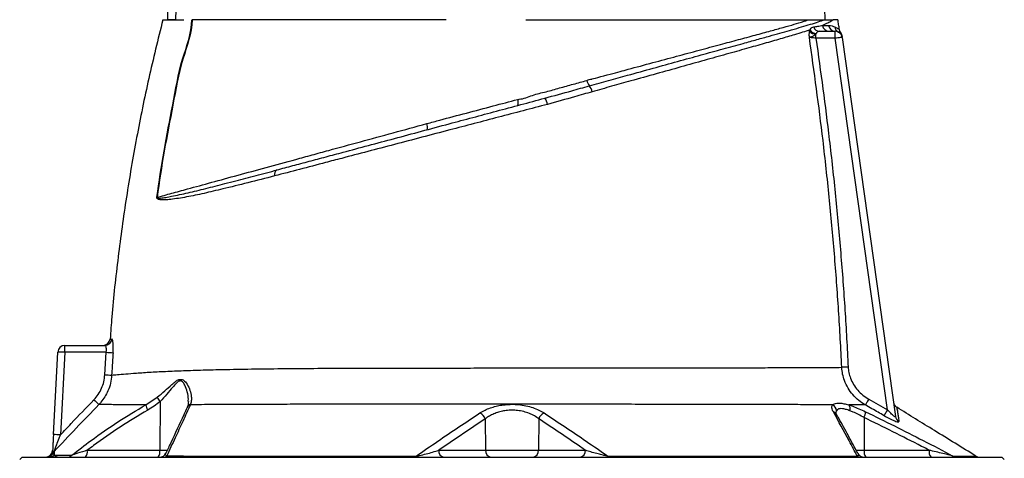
# Model space of a CAD drawing. Extents: x 215 to 1679, y 19 to 2093.
# Tile 12 of 13: x 351 to 774, y 1607 to 1795. Entities that reach past the tile are written whole.
import ezdxf

# ---------------------------------------------------------------- set-up
doc = ezdxf.new("R2010")
doc.units = 0
doc.layers.get('0').update_dxf_attribs({"linetype": 'CONTINUOUS'})

msp = doc.modelspace()

# ---------------------------------------------------------------- linework, layer by layer
at = {"color": 7, "linetype": 'CONTINUOUS'}
for p, q in [((690.66, 1790.17), (690.77, 1790.71)), ((694.95, 1790.12), (701.69, 1790.12)), ((701.69, 1787.12), (701.69, 1790.12)), ((693.47, 1789.12), (693.36, 1788.85)), ((693.36, 1787.12), (693.36, 1788.85)), ((701.69, 1787.12), (693.36, 1787.12)), ((724.12, 1627.5), (701.69, 1787.12)), ((704.66, 1787.54), (727.55, 1624.63)), ((577.28, 1761.49), (577.63, 1761.59)), ((370.64, 1655.12), (387.96, 1655.12)), ((370.64, 1652.18), (370.64, 1655.12)), ((365.78, 1616.8), (367.64, 1652.28)), ((370.64, 1652.18), (368.78, 1616.69)), ((388.46, 1652.18), (370.64, 1652.18)), ((387.86, 1642.52), (388.46, 1652.18)), ((405.46, 1629.6), (410.42, 1632.86)), ((411.59, 1631.04), (411.5, 1610.07)), ((424.71, 1629.85), (424.64, 1629.66)), ((716.04, 1632.1), (724.12, 1627.5)), ((551.28, 1623.57), (531.29, 1610.07)), ((551.28, 1623.57), (551.44, 1610.07)), ((574.31, 1623.58), (574.14, 1610.07)), ((714.03, 1624.16), (714.09, 1610.07)), ((380.33, 1610.07), (411.5, 1610.07)), ((411.5, 1610.07), (414.74, 1610.07)), ((531.29, 1610.07), (551.44, 1610.07)), ((551.44, 1610.07), (574.14, 1610.07)), ((574.14, 1610.07), (594.32, 1610.07)), ((710.56, 1610.07), (714.09, 1610.07)), ((714.09, 1610.07), (742.02, 1610.07)), ((352.29, 1607.12), (351.29, 1606.12)), ((352.29, 1607.12), (562.79, 1607.12)), ((562.79, 1607.12), (773.29, 1607.12)), ((774.29, 1606.12), (773.29, 1607.12))]:
    msp.add_line(p, q, dxfattribs=at)
at = {"color": 7, "linetype": 'CONTINUOUS', "flags": 128}
for points in [[(704.66, 1787.54), (704.6, 1787.53), (704.43, 1787.51), (704.16, 1787.47), (703.79, 1787.42), (703.34, 1787.36), (702.82, 1787.28), (702.26, 1787.21), (701.69, 1787.12)], [(707.22, 1645.86), (706.79, 1645.84), (706.37, 1645.82), (705.97, 1645.8), (705.59, 1645.78), (705.24, 1645.77), (704.94, 1645.75), (704.68, 1645.74), (704.48, 1645.73)], [(716.04, 1632.1), (715.79, 1631.65), (715.54, 1631.22), (715.31, 1630.82), (715.1, 1630.45), (714.92, 1630.13), (714.77, 1629.86), (714.66, 1629.67), (714.59, 1629.54)], [(724.12, 1627.5), (723.86, 1627.05), (723.61, 1626.62), (723.38, 1626.21), (723.17, 1625.84), (722.99, 1625.52), (722.84, 1625.26), (722.73, 1625.07), (722.66, 1624.94)], [(521.65, 1607.54), (521.61, 1607.44), (521.58, 1607.36), (521.54, 1607.29), (521.5, 1607.23), (521.46, 1607.18), (521.42, 1607.15), (521.38, 1607.13), (521.33, 1607.12)], [(603.93, 1607.54), (603.97, 1607.45), (604.01, 1607.36), (604.04, 1607.29), (604.08, 1607.23), (604.12, 1607.18), (604.16, 1607.15), (604.21, 1607.13), (604.25, 1607.12)]]:
    msp.add_lwpolyline(points, dxfattribs=at)
at = {"color": 7, "linetype": 'CONTINUOUS'}
for centre, radius, start, end in [((693.62, 1792.81), 3.97, 221.6117, 266.1281), ((693.87, 1792.88), 3.78, 214.9432, 264.0319), ((695.02, 1792.87), 2.75, 197.9039, 268.4226), ((699.07, 1793.03), 2.9, 186.6029, 268.7733), ((701.72, 1793.06), 2.94, 187.4669, 269.2557), ((704.37, 1792.41), 2.93, 187.5876, 242.9729), ((701.69, 1787.12), 3, 8, 90), ((701.69, 1787.13), 3, 7.7262, 62.7348), ((701.58, 1787.89), 3, 7.9964, 36.5529), ((601.42, 1770.51), 6.61, 192.9533, 215.1728), ((591.42, 1762.87), 5.98, 12.4738, 39.8162), ((561.67, 1759.34), 3.84, 344.2302, 22.8238), ((572.08, 1757.85), 6.02, 8.5414, 36.1735), ((522.57, 1748.93), 3.89, 343.7038, 23.1669), ((462.96, 1728.6), 2.26, 119.6233, 196.3103), ((407.06, 1679.26), 39.66, 85.3028, 85.4416), ((370.64, 1652.12), 3, 90, 177), ((387.1, 1658.12), 3, 270.4405, 355.6195), ((387.95, 1658.11), 2.99, 270.2079, 355.8403), ((367.64, 1609.18), 43.1, 86.0062, 89.992), ((393.26, 1714.26), 62.27, 265.5787, 268.2904), ((391.92, 1704.67), 62.28, 266.2589, 268.9709), ((417.43, 1636.09), 7.72, 204.7224, 220.8134), ((435.72, 1685.69), 75.27, 225.7245, 227.965), ((411.39, 1630.43), 5.99, 187.9688, 211.3574), ((425.26, 1627.47), 2.27, 105.7272, 154.6154), ((425.33, 1627.69), 2.25, 105.9634, 154.9529), ((699.11, 1626.9), 3.07, 3.9046, 62.4415), ((705.14, 1627.81), 2.92, 345.4519, 37.5164), ((729.67, 1631.1), 3, 188.0002, 238.3301), ((547.31, 1622.31), 4.16, 17.66, 65.6509), ((578.27, 1622.32), 4.16, 114.3916, 162.3681), ((700.13, 1624.24), 2.41, 30.3968, 71.8931), ((709.66, 1626.6), 4.99, 330.8599, 0.8716), ((730.43, 1625.05), 2.91, 188.1766, 241.261), ((365.79, 1573.86), 42.94, 86.0009, 90.0019), ((362.43, 1610.12), 3, 270, 357), ((362.9, 1610.12), 3, 270.0191, 334.4811), ((363.95, 1610.07), 2.95, 270.071, 316.5034), ((368.28, 1607.53), 2.98, 136.1689, 154.1027), ((371.69, 1609.89), 2.77, 270.2504, 314.3601), ((376.91, 1609.4), 3.48, 319.2983, 11.1912), ((408.08, 1609.4), 3.48, 319.2983, 11.1912), ((411.4, 1610.13), 3, 270.0051, 335.3588), ((413.16, 1608.98), 1.86, 271.097, 313.7421), ((533.93, 1609.73), 2.66, 172.7012, 258.7732), ((554.08, 1609.73), 2.66, 172.6993, 258.7736), ((571.5, 1609.73), 2.66, 281.2264, 7.3007), ((591.68, 1609.73), 2.66, 281.228, 7.2992), ((712.28, 1608.95), 1.83, 229.8986, 269.1468), ((714.02, 1610.13), 3, 207.1201, 269.9932), ((717.51, 1609.4), 3.48, 168.8064, 220.7041), ((745.44, 1609.4), 3.48, 168.8064, 220.7041), ((753.71, 1609.87), 2.75, 237.0193, 269.8956), ((763.64, 1610.12), 3, 238.3026, 269.9996)]:
    msp.add_arc(centre, radius, start, end, dxfattribs=at)
msp.add_ellipse((512.79, 2204.95), major_axis=(0, 2056.47), ratio=0.048627, start_param=1.712315, end_param=1.771423, dxfattribs=at)
for points, knots in [([(422.38, 1825.12), (422.33, 1825.12), (422.23, 1825.11), (422.05, 1824.99), (421.65, 1824.5), (421.15, 1823.07), (420.62, 1820.86), (419.78, 1815.24), (418.87, 1806.67), (418.43, 1798.97), (418.21, 1795.12)], [0, 0, 0, 0, 0.0044299, 0.0101389, 0.020698, 0.0659529, 0.1552602, 0.2447693, 0.6222641, 1, 1, 1, 1]), ([(697.38, 1795.12), (697.23, 1797.67), (697.07, 1800.22), (696.7, 1805.31), (696.5, 1807.85), (696.14, 1811.66), (696.01, 1812.93), (695.72, 1815.46), (695.57, 1816.73), (695.29, 1818.62), (695.19, 1819.25), (694.98, 1820.51), (694.86, 1821.14), (694.65, 1822.07), (694.58, 1822.38), (694.42, 1823), (694.33, 1823.31), (694.13, 1823.91), (694.02, 1824.21), (693.8, 1824.64), (693.72, 1824.77), (693.56, 1824.95), (693.5, 1825.01), (693.37, 1825.1), (693.29, 1825.12), (693.21, 1825.12)], [0, 0, 0, 0, 0.25, 0.25, 0.5, 0.5, 0.625, 0.625, 0.75, 0.75, 0.8125, 0.8125, 0.875, 0.875, 0.90625, 0.90625, 0.9375, 0.9375, 0.96875, 0.96875, 0.984375, 0.984375, 0.992188, 0.992188, 1, 1, 1, 1]), ([(412.79, 1795.12), (410.72, 1786.72), (406.58, 1769.91), (401.41, 1744.46), (397, 1718.89), (393.49, 1693.18), (391.21, 1672.84), (390.4, 1661.05), (390.18, 1657.89)], [0, 0, 0, 0, 0.186516, 0.372902, 0.559207, 0.74548, 0.93177, 1, 1, 1, 1]), ([(410.21, 1718.79), (411.18, 1725.43), (413.11, 1738.71), (417.16, 1758.46), (420.29, 1777.37), (425.27, 1789.31), (425.27, 1795.12), (425.27, 1795.12)], [0, 0, 0, 0, 0.258701, 0.517358, 0.775962, 0.999998, 1, 1, 1, 1]), ([(425.38, 1795.12), (425.38, 1795.12), (425.38, 1789.3), (420.39, 1777.36), (417.25, 1758.44), (413.2, 1738.7), (411.27, 1725.42), (410.3, 1718.78)], [0, 0, 0, 0, 0.0000015, 0.2243678, 0.4828871, 0.7414317, 1, 1, 1, 1]), ([(412.79, 1795.12), (412.9, 1795.12), (413.12, 1795.12), (414.9, 1795.12), (417.64, 1795.12), (420.39, 1795.12), (421.77, 1795.12)], [0, 0, 0, 0, 0.25, 0.5, 0.75, 1, 1, 1, 1]), ([(418.21, 1795.12), (417.51, 1795.12), (416.11, 1795.12), (415.14, 1795.12), (414.87, 1795.12), (414.8, 1795.12)], [0, 0, 0, 0, 0.430787, 0.861562, 1, 1, 1, 1]), ([(534.58, 1795.12), (523.48, 1795.12), (501.61, 1795.12), (471.38, 1795.12), (445.2, 1795.12), (431.28, 1795.12), (425.38, 1795.12)], [0.5613215, 0.5613215, 0.5613215, 0.5613215, 0.6404767, 0.7196318, 0.798787, 0.8776759, 0.8776759, 0.8776759, 0.8776759]), ([(568.73, 1795.12), (571.12, 1795.12), (576.12, 1795.12), (583.89, 1795.12), (591.3, 1795.12), (597.97, 1795.12), (603.66, 1795.12), (607.24, 1795.12), (608.96, 1795.12)], [0, 0, 0, 0, 0.178043, 0.371274, 0.570501, 0.723218, 0.867121, 1, 1, 1, 1]), ([(596.01, 1766.7), (598.79, 1767.47), (604.35, 1769), (613.52, 1771.53), (623.49, 1774.29), (634.04, 1777.2), (644.09, 1779.98), (653.52, 1782.58), (661.45, 1784.77), (668.04, 1786.6), (673.28, 1788.05), (677.93, 1789.35), (680.98, 1790.22), (684.12, 1791.11), (687.28, 1792.01), (691.09, 1793.15), (694.44, 1794.2), (696.21, 1794.82), (697.09, 1795.12)], [0, 0, 0, 0, 0.059026, 0.11806, 0.199535, 0.281304, 0.363066, 0.444531, 0.525065, 0.583463, 0.641861, 0.693043, 0.744225, 0.756215, 0.816826, 0.87744, 0.93872, 1, 1, 1, 1]), ([(597.02, 1769.6), (597.02, 1769.6), (597.02, 1769.6), (606.21, 1772.06), (613.34, 1773.98), (623.54, 1776.72), (633.53, 1779.4), (643.29, 1782.02), (652.14, 1784.41), (660.15, 1786.57), (667.35, 1788.52), (673.75, 1790.27), (679.26, 1791.78), (684.36, 1793.24), (687.14, 1794.05), (690.28, 1795.12), (690.28, 1795.12), (690.28, 1795.12)], [0, 0, 0, 0, 0, 0.065342, 0.130684, 0.221515, 0.312672, 0.403827, 0.494659, 0.577078, 0.659618, 0.742037, 0.815846, 0.889742, 0.96356, 1, 1, 1, 1, 1]), ([(608.96, 1795.12), (613.01, 1795.12), (621.07, 1795.12), (632.52, 1795.12), (643.31, 1795.12), (653.36, 1795.12), (662.57, 1795.12), (670.91, 1795.12), (678.32, 1795.12), (684.9, 1795.12), (688.49, 1795.12), (690.28, 1795.12)], [0, 0, 0, 0, 0.114839, 0.22856, 0.34136, 0.453398, 0.564844, 0.67389, 0.782672, 0.891327, 1, 1, 1, 1]), ([(690.28, 1795.12), (690.53, 1795.12), (691.02, 1795.12), (691.74, 1795.12), (692.44, 1795.12), (693.13, 1795.12), (693.95, 1795.12), (694.91, 1795.12), (696.01, 1795.12), (696.73, 1795.12), (697.09, 1795.12)], [0, 0, 0, 0, 0.101917, 0.202879, 0.302889, 0.401951, 0.500069, 0.66183, 0.828469, 1, 1, 1, 1]), ([(700.81, 1795.12), (700.81, 1795.12), (700.81, 1795.12), (699.74, 1794.3), (698.59, 1793.73), (696.99, 1793.04), (696.19, 1792.69)], [0, 0, 0, 0, 0.000003, 0.193053, 0.595795, 1, 1, 1, 1]), ([(697.09, 1795.12), (697.17, 1795.12), (697.34, 1795.12), (697.58, 1795.12), (697.82, 1795.12), (698.06, 1795.12), (698.39, 1795.12), (698.82, 1795.12), (699.3, 1795.12), (699.74, 1795.12), (700.14, 1795.12), (700.5, 1795.12), (700.71, 1795.12), (700.81, 1795.12)], [0, 0, 0, 0, 0.0482018, 0.0973217, 0.1473675, 0.1983469, 0.2502669, 0.3737746, 0.500284, 0.6244479, 0.7490801, 0.8742434, 1, 1, 1, 1]), ([(703.45, 1790.94), (703.34, 1791.64), (703.13, 1793.03), (702.9, 1794.43), (702.79, 1795.12)], [0, 0, 0, 0, 0.499975, 1, 1, 1, 1]), ([(690.77, 1790.71), (689.76, 1790.38), (687.72, 1789.73), (683.57, 1788.46), (678.18, 1786.87), (671.27, 1784.89), (663.52, 1782.7), (654.92, 1780.28), (645.49, 1777.64), (635.41, 1774.82), (624.84, 1771.87), (614.85, 1769.07), (605.63, 1766.5), (600.05, 1764.94), (597.26, 1764.16)], [0, 0, 0, 0, 0.057053, 0.114105, 0.204157, 0.294366, 0.384423, 0.478681, 0.574164, 0.669981, 0.765816, 0.861322, 0.93066, 1, 1, 1, 1]), ([(690.55, 1787.52), (690.55, 1787.53), (690.55, 1787.55), (690.54, 1787.65), (690.52, 1788.07), (690.51, 1788.98), (690.6, 1789.71), (690.66, 1790.17)], [0, 0, 0, 0, 0.005343, 0.026154, 0.109297, 0.443236, 1, 1, 1, 1]), ([(690.77, 1790.71), (690.86, 1790.85), (691.14, 1791.31), (691.64, 1791.81), (692.14, 1791.95), (692.41, 1792.03)], [0, 0, 0, 0, 0.180283, 0.580111, 1, 1, 1, 1]), ([(692.41, 1792.03), (692.99, 1792.12), (694.38, 1792.35), (695.52, 1792.57), (696.19, 1792.69)], [0, 0, 0, 0, 0.4200271, 1, 1, 1, 1]), ([(694.95, 1790.12), (694.67, 1790.1), (694.15, 1790.05), (693.74, 1789.62), (693.54, 1789.24), (693.47, 1789.12)], [0, 0, 0, 0, 0.4232725, 0.8126929, 1, 1, 1, 1]), ([(696.19, 1792.69), (696.79, 1792.69), (697.74, 1792.69), (698.53, 1792.68), (698.81, 1792.68)], [0, 0, 0, 0, 0.6416263, 1, 1, 1, 1]), ([(698.81, 1792.68), (698.87, 1792.68), (699.42, 1792.67), (700.38, 1792.51), (701.11, 1792.19), (701.47, 1792.02)], [0, 0, 0, 0, 0.061509, 0.530023, 1, 1, 1, 1]), ([(701.47, 1792.02), (701.61, 1791.95), (702.12, 1791.69), (702.81, 1791.34), (703.26, 1791.1), (703.51, 1790.95), (703.41, 1791), (703.39, 1791.01)], [0, 0, 0, 0, 0.1077372, 0.4066617, 0.7065612, 0.9451789, 1, 1, 1, 1]), ([(703.96, 1789.66), (703.96, 1789.66), (703.97, 1789.66), (703.69, 1789.57), (703.26, 1789.72), (703.04, 1789.8)], [0, 0, 0, 0, 0.244172, 0.62182, 1, 1, 1, 1]), ([(704, 1789.68), (703.94, 1789.77), (703.72, 1790.06), (703.51, 1790.52), (703.48, 1790.9), (703.47, 1791.02)], [0, 0, 0, 0, 0.213685, 0.747889, 1, 1, 1, 1]), ([(693.36, 1788.85), (693.07, 1788.61), (692.6, 1788.23), (691.79, 1787.86), (691.28, 1787.69), (690.95, 1787.6), (690.81, 1787.57), (690.71, 1787.55), (690.65, 1787.54), (690.6, 1787.53), (690.57, 1787.52), (690.55, 1787.52), (690.55, 1787.52)], [0, 0, 0, 0, 0.303378, 0.487894, 0.736254, 0.812876, 0.87358, 0.919114, 0.951169, 0.971957, 0.99632, 1, 1, 1, 1]), ([(704.48, 1645.73), (704.05, 1653.87), (703.19, 1670.16), (701.36, 1694.56), (699.12, 1718.93), (695.78, 1749.95), (692.61, 1772.77), (690.55, 1787.52)], [0, 0, 0, 0, 0.171631, 0.343314, 0.514957, 0.686651, 1, 1, 1, 1]), ([(693.36, 1787.12), (693.01, 1787.17), (692.31, 1787.27), (691.38, 1787.4), (690.82, 1787.48), (690.6, 1787.51), (690.55, 1787.52)], [0, 0, 0, 0, 0.303733, 0.605661, 0.903123, 1, 1, 1, 1]), ([(693.36, 1787.12), (695.37, 1772.62), (698.51, 1750.01), (701.83, 1719.2), (704.07, 1694.79), (705.92, 1670.34), (706.79, 1654.02), (707.22, 1645.86)], [0, 0, 0, 0, 0.309453, 0.482064, 0.654725, 0.827337, 1, 1, 1, 1]), ([(704.55, 1788.27), (704.55, 1788.28), (704.55, 1788.3), (704.58, 1788.08), (704.6, 1787.94), (704.61, 1787.9)], [0, 0, 0, 0, 0.256721, 0.781977, 1, 1, 1, 1]), ([(565.89, 1761.02), (565.89, 1761.02), (567.83, 1761.02), (571.61, 1762.84), (577.42, 1764.12), (583.26, 1765.81), (589.14, 1767.4), (593.03, 1768.48), (594.97, 1769.02)], [0, 0, 0, 0, 0.000002, 0.197864, 0.396072, 0.594282, 0.797135, 1, 1, 1, 1]), ([(594.97, 1769.02), (595.65, 1769.31), (596.32, 1769.6), (597.02, 1769.6), (597.02, 1769.6)], [0, 0, 0, 0, 0.999972, 1, 1, 1, 1]), ([(576.94, 1761.4), (580.79, 1762.46), (587.21, 1764.23), (593.5, 1765.99), (596.01, 1766.7)], [0, 0, 0, 0, 0.599443, 1, 1, 1, 1]), ([(597.26, 1764.16), (594.74, 1763.43), (588.4, 1761.62), (581.93, 1759.82), (578.03, 1758.74)], [0, 0, 0, 0, 0.398249, 1, 1, 1, 1]), ([(461.84, 1730.56), (464.1, 1731.17), (468.62, 1732.38), (475.65, 1734.26), (482.86, 1736.19), (491.32, 1738.46), (501.08, 1741.08), (512.29, 1744.08), (523.88, 1747.18), (535.16, 1750.21), (545.94, 1753.1), (556.21, 1755.85), (566.57, 1758.62), (573.48, 1760.48), (576.94, 1761.4)], [0, 0, 0, 0, 0.067317, 0.134635, 0.202407, 0.27018, 0.367566, 0.464934, 0.564271, 0.663591, 0.746802, 0.830016, 0.915007, 1, 1, 1, 1]), ([(526.15, 1750.46), (528.05, 1750.96), (537.57, 1753.51), (550.59, 1756.96), (561.71, 1759.91), (565.21, 1760.83)], [0, 0, 0, 0, 0.146242, 0.731195, 1, 1, 1, 1]), ([(565.21, 1760.83), (565.5, 1760.82), (565.79, 1760.8), (565.89, 1761.02), (565.89, 1761.02)], [0, 0, 0, 0, 0.999813, 1, 1, 1, 1]), ([(578.03, 1758.74), (574.54, 1757.83), (567.55, 1755.99), (557, 1753.23), (546.47, 1750.46), (535.44, 1747.57), (524, 1744.56), (512.24, 1741.47), (500.76, 1738.46), (490.95, 1735.88), (481.18, 1733.32), (471.46, 1730.76), (464.35, 1728.9), (460.79, 1727.97)], [0, 0, 0, 0, 0.084242, 0.168703, 0.253149, 0.337371, 0.435494, 0.533908, 0.632445, 0.730738, 0.792862, 0.896433, 1, 1, 1, 1]), ([(410.3, 1718.78), (412.37, 1719.35), (416.51, 1720.49), (424.27, 1722.62), (433.67, 1725.2), (444.96, 1728.29), (457.03, 1731.59), (467.8, 1734.53), (476.88, 1737.01), (486.06, 1739.52), (497.64, 1742.68), (511.71, 1746.52), (521.34, 1749.14), (526.15, 1750.46)], [0, 0, 0, 0, 0.075806, 0.151611, 0.257625, 0.364019, 0.470413, 0.576427, 0.632328, 0.688228, 0.792092, 0.896135, 1, 1, 1, 1]), ([(410.3, 1718.78), (410.3, 1718.77), (410.3, 1718.75), (410.3, 1718.71), (410.31, 1718.69), (410.33, 1718.64), (410.44, 1718.55), (410.9, 1718.43), (412.12, 1718.49), (414.08, 1718.74), (417.94, 1719.49), (423.52, 1720.69), (431.18, 1722.57), (438.15, 1724.35), (445.36, 1726.2), (452.75, 1728.14), (458.81, 1729.75), (461.84, 1730.56)], [0, 0, 0, 0, 0.000473, 0.000901, 0.001364, 0.001925, 0.003992, 0.010519, 0.038611, 0.096046, 0.153509, 0.307685, 0.462082, 0.616318, 0.70203, 0.851013, 1, 1, 1, 1]), ([(460.79, 1727.97), (456.93, 1726.96), (449.19, 1724.95), (439.15, 1722.51), (430.41, 1720.45), (422.91, 1718.84), (417.47, 1718.01), (413.76, 1717.61), (411.88, 1717.68), (410.72, 1717.92), (410.31, 1718.3), (410.22, 1718.51), (410.2, 1718.65), (410.21, 1718.75), (410.21, 1718.79)], [0, 0, 0, 0, 0.191274, 0.38253, 0.535905, 0.68944, 0.842666, 0.900074, 0.957389, 0.986281, 0.993683, 0.996503, 0.998252, 1, 1, 1, 1]), ([(388.46, 1652.18), (388.48, 1652.38), (388.54, 1652.91), (388.54, 1653.74), (388.42, 1654.51), (388.22, 1655.03), (388.05, 1655.09), (387.96, 1655.12)], [0, 0, 0, 0, 0.128981, 0.341808, 0.558316, 0.778351, 1, 1, 1, 1]), ([(390.09, 1657.89), (390.09, 1657.89), (390, 1657.89), (390.24, 1657.89), (390.7, 1657.89), (390.93, 1657.89)], [0, 0, 0, 0, 0.000236, 0.499104, 1, 1, 1, 1]), ([(391.4, 1652.02), (391.42, 1652.42), (391.49, 1653.48), (391.48, 1655.12), (391.37, 1656.65), (391.18, 1657.69), (391.01, 1657.83), (390.93, 1657.89)], [0, 0, 0, 0, 0.131287, 0.348066, 0.565982, 0.783593, 1, 1, 1, 1]), ([(391.4, 1652.02), (391.27, 1650.02), (391.06, 1646.82), (390.87, 1643.61), (390.8, 1642.4)], [0, 0, 0, 0, 0.62258, 1, 1, 1, 1]), ([(390.8, 1642.4), (391.57, 1642.47), (393.09, 1642.6), (396.7, 1642.89), (401.57, 1643.28), (407.67, 1643.69), (414.77, 1644.05), (422.58, 1644.36), (431.03, 1644.62), (440.87, 1644.85), (452.3, 1645.04), (465.43, 1645.2), (479.27, 1645.31), (492.27, 1645.37), (504.15, 1645.4), (514.78, 1645.42), (525.62, 1645.43), (536.65, 1645.43), (548.71, 1645.44), (561.81, 1645.44), (575.85, 1645.44), (589.78, 1645.45), (603.1, 1645.45), (615.73, 1645.46), (627.64, 1645.47), (639.12, 1645.49), (650.15, 1645.52), (660.65, 1645.54), (670.53, 1645.57), (679.66, 1645.61), (687.51, 1645.64), (694.14, 1645.67), (699.77, 1645.7), (702.91, 1645.72), (704.48, 1645.73)], [0, 0, 0, 0, 0.026178, 0.052425, 0.078605, 0.109547, 0.140591, 0.171677, 0.202735, 0.23369, 0.273054, 0.312546, 0.352044, 0.391416, 0.41885, 0.446379, 0.473909, 0.501377, 0.528758, 0.562803, 0.596995, 0.631195, 0.665251, 0.69651, 0.727875, 0.75924, 0.7905, 0.8225, 0.854616, 0.88673, 0.918728, 0.945807, 0.972922, 1, 1, 1, 1]), ([(714.59, 1629.54), (713.62, 1630.17), (711.65, 1631.43), (709.15, 1633.92), (707.06, 1636.8), (705.63, 1639.82), (704.75, 1642.83), (704.57, 1644.76), (704.48, 1645.73)], [0, 0, 0, 0, 0.173964, 0.352838, 0.528229, 0.709336, 0.852974, 1, 1, 1, 1]), ([(707.22, 1645.86), (707.3, 1645.05), (707.45, 1643.42), (708.21, 1640.88), (709.46, 1638.3), (711.27, 1635.86), (713.46, 1633.72), (715.17, 1632.65), (716.04, 1632.1)], [0, 0, 0, 0, 0.142629, 0.288816, 0.463913, 0.644978, 0.82, 1, 1, 1, 1]), ([(383.17, 1631.8), (383.82, 1632.54), (385.13, 1634.05), (386.54, 1636.69), (387.53, 1639.54), (387.75, 1641.52), (387.86, 1642.52)], [0, 0, 0, 0, 0.246305, 0.500383, 0.746213, 1, 1, 1, 1]), ([(390.8, 1642.4), (390.68, 1641.26), (390.43, 1638.92), (389.35, 1635.78), (387.91, 1633.01), (386.53, 1631.11), (385.6, 1630.09), (385.32, 1629.79)], [0, 0, 0, 0, 0.245944, 0.499781, 0.704051, 0.912708, 1, 1, 1, 1]), ([(410.42, 1632.86), (411.51, 1633.78), (413.68, 1635.61), (416.24, 1638), (418.2, 1639.68), (419.56, 1640.48), (420.63, 1640.64), (421.75, 1640.24), (423.06, 1638.83), (424.29, 1636.53), (424.98, 1633.96), (425.17, 1631.71), (424.87, 1630.47), (424.71, 1629.85)], [0, 0, 0, 0, 0.124913, 0.249791, 0.327013, 0.382805, 0.42527, 0.467348, 0.546119, 0.673686, 0.801443, 0.900791, 1, 1, 1, 1]), ([(423.71, 1630.99), (423.73, 1631.32), (423.8, 1632.65), (423.39, 1635.15), (422.52, 1637.77), (421.47, 1639.44), (420.53, 1639.95), (419.6, 1639.76), (418.43, 1638.81), (416.73, 1636.88), (414.49, 1634.16), (412.56, 1632.08), (411.59, 1631.04)], [0, 0, 0, 0, 0.053634, 0.20903, 0.364132, 0.453675, 0.498458, 0.542942, 0.604335, 0.694559, 0.847247, 1, 1, 1, 1]), ([(385.32, 1629.79), (382.05, 1626.37), (375.64, 1619.65), (369.26, 1612.9), (366.13, 1609.59)], [0, 0, 0, 0, 0.50918, 1, 1, 1, 1]), ([(368.78, 1616.69), (370.31, 1618.31), (375.09, 1623.35), (379.9, 1628.38), (383.17, 1631.8)], [0, 0, 0, 0, 0.319498, 1, 1, 1, 1]), ([(373.63, 1607.91), (376.39, 1610.06), (382.86, 1615.08), (393.41, 1622.44), (401.44, 1627.21), (405.46, 1629.6)], [0, 0, 0, 0, 0.272028, 0.635843, 1, 1, 1, 1]), ([(405.46, 1629.6), (403.74, 1629.6), (400.29, 1629.6), (395.88, 1629.62), (392.2, 1629.67), (389.29, 1629.71), (386.91, 1629.75), (385.85, 1629.77), (385.32, 1629.79)], [0, 0, 0, 0, 0.181291, 0.363118, 0.520686, 0.678254, 0.839126, 1, 1, 1, 1]), ([(411.59, 1631.04), (410.75, 1630.36), (409.07, 1628.98), (407.21, 1627.87), (406.28, 1627.31)], [0, 0, 0, 0, 0.497613, 1, 1, 1, 1]), ([(424.64, 1629.66), (423.55, 1627.27), (421.36, 1622.49), (417.96, 1615.17), (415.65, 1610.23), (414.44, 1607.64)], [0, 0, 0, 0, 0.32217, 0.644478, 1, 1, 1, 1]), ([(423.29, 1628.64), (423.27, 1628.59), (423.24, 1628.53), (423.21, 1628.47), (423.21, 1628.45)], [0, 0, 0, 0, 0.701161, 1, 1, 1, 1]), ([(423.75, 1630.99), (423.73, 1630.6), (423.68, 1629.76), (423.49, 1629), (423.31, 1628.68), (423.29, 1628.65)], [0, 0, 0, 0, 0.439028, 0.940131, 1, 1, 1, 1]), ([(700.53, 1629.62), (698.87, 1629.62), (694.6, 1629.64), (686.86, 1629.68), (677.2, 1629.71), (666.71, 1629.74), (655.57, 1629.77), (643.87, 1629.79), (631.69, 1629.81), (619.04, 1629.82), (606.58, 1629.83), (594.4, 1629.83), (582.6, 1629.84), (570.68, 1629.83), (558.73, 1629.83), (546.83, 1629.83), (535.03, 1629.84), (523.39, 1629.85), (511.93, 1629.86), (500.71, 1629.87), (489.28, 1629.87), (477.69, 1629.85), (466.05, 1629.82), (454.87, 1629.79), (444.25, 1629.75), (434.06, 1629.7), (427.82, 1629.67), (424.64, 1629.66)], [0, 0, 0, 0, 0.0277116, 0.0712934, 0.115034, 0.1587768, 0.2023615, 0.2449258, 0.2876358, 0.3303457, 0.3729098, 0.4100656, 0.4473739, 0.4847282, 0.5220251, 0.5591713, 0.59626, 0.6334685, 0.6707546, 0.7080319, 0.7451782, 0.7872903, 0.8295465, 0.8718455, 0.91409, 0.956192, 1, 1, 1, 1]), ([(549.03, 1626.1), (549.41, 1626.33), (550.41, 1626.95), (552.28, 1627.85), (554.64, 1628.69), (557.17, 1629.32), (559.87, 1629.73), (562.72, 1629.88), (565.76, 1629.74), (568.81, 1629.26), (571.74, 1628.45), (574.37, 1627.4), (575.83, 1626.54), (576.56, 1626.11)], [0, 0, 0, 0, 0.054113, 0.144332, 0.234506, 0.320224, 0.405907, 0.49799, 0.590074, 0.693004, 0.796007, 0.89797, 1, 1, 1, 1]), ([(700.88, 1626.53), (700.74, 1626.8), (700.4, 1627.46), (700.16, 1628.39), (700.22, 1629.14), (700.45, 1629.49), (700.53, 1629.62)], [0, 0, 0, 0, 0.212022, 0.519107, 0.832726, 1, 1, 1, 1]), ([(700.53, 1629.62), (700.75, 1629.78), (701.22, 1630.12), (702.3, 1630.38), (703.68, 1630.39), (705.37, 1630.14), (706.74, 1629.77), (707.45, 1629.58)], [0, 0, 0, 0, 0.192214, 0.388191, 0.582911, 0.78221, 1, 1, 1, 1]), ([(714.59, 1629.54), (713.5, 1629.55), (711.31, 1629.56), (708.74, 1629.57), (707.45, 1629.58)], [0, 0, 0, 0, 0.499327, 1, 1, 1, 1]), ([(707.45, 1629.58), (708.02, 1629.4), (709.41, 1628.95), (711.83, 1627.98), (713.71, 1627.11), (714.66, 1626.67)], [0, 0, 0, 0, 0.255836, 0.622954, 1, 1, 1, 1]), ([(722.66, 1624.94), (720.92, 1625.94), (718.23, 1627.47), (715.54, 1629), (714.59, 1629.54)], [0, 0, 0, 0, 0.646215, 1, 1, 1, 1]), ([(728.1, 1628.54), (728.1, 1628.54), (728.08, 1628.63), (728.13, 1628.33), (728.24, 1627.62), (728.44, 1626.35), (728.7, 1624.68), (728.92, 1623.22), (729.03, 1622.49)], [0, 0, 0, 0, 0.003959, 0.2021451, 0.4003357, 0.6001042, 0.7998814, 1, 1, 1, 1]), ([(406.28, 1627.31), (402.3, 1624.94), (394.36, 1620.2), (385.84, 1614.21), (381.23, 1610.75), (380.33, 1610.07)], [0, 0, 0, 0, 0.445782, 0.891529, 1, 1, 1, 1]), ([(423.21, 1628.44), (422.72, 1627.38), (420.4, 1622.28), (417.37, 1615.77), (414.82, 1610.35), (414.12, 1608.87)], [0, 0, 0, 0, 0.160365, 0.770312, 1, 1, 1, 1]), ([(521.65, 1607.54), (524.72, 1609.7), (533.78, 1616.06), (542.96, 1622.11), (549.03, 1626.1)], [0, 0, 0, 0, 0.339248, 1, 1, 1, 1]), ([(574.31, 1623.58), (573.71, 1624.01), (572.5, 1624.86), (570.3, 1625.92), (567.85, 1626.73), (565.29, 1627.21), (562.74, 1627.35), (560.34, 1627.2), (558.08, 1626.79), (555.96, 1626.16), (553.99, 1625.31), (552.43, 1624.42), (551.59, 1623.81), (551.28, 1623.57)], [0, 0, 0, 0, 0.1034269, 0.2067535, 0.309107, 0.4113459, 0.5019868, 0.5926305, 0.6776384, 0.762702, 0.8536972, 0.9447585, 1, 1, 1, 1]), ([(576.56, 1626.11), (582.62, 1622.12), (591.81, 1616.08), (600.86, 1609.7), (603.93, 1607.54)], [0, 0, 0, 0, 0.660939, 1, 1, 1, 1]), ([(711.11, 1607.55), (709.95, 1609.77), (706.55, 1616.26), (703.13, 1622.45), (700.88, 1626.53)], [0, 0, 0, 0, 0.341528, 1, 1, 1, 1]), ([(702.23, 1625.43), (702.2, 1625.49), (702.04, 1625.74), (701.94, 1625.99), (701.91, 1626.18), (701.91, 1626.13), (701.91, 1626.13)], [0, 0, 0, 0, 0.116478, 0.558013, 0.975076, 1, 1, 1, 1]), ([(702.17, 1627.1), (702.1, 1626.98), (701.94, 1626.69), (701.94, 1626.29), (701.94, 1626.06)], [0, 0, 0, 0, 0.409401, 1, 1, 1, 1]), ([(707.96, 1627.07), (707.33, 1627.29), (706.15, 1627.7), (704.68, 1628), (703.53, 1627.99), (702.65, 1627.68), (702.33, 1627.3), (702.17, 1627.1)], [0, 0, 0, 0, 0.220338, 0.411844, 0.610315, 0.80221, 1, 1, 1, 1]), ([(711.34, 1608.78), (710.01, 1611.28), (707.29, 1616.4), (704.24, 1621.92), (702.53, 1624.92), (702.22, 1625.46)], [0, 0, 0, 0, 0.440346, 0.899132, 1, 1, 1, 1]), ([(714.03, 1624.16), (713.25, 1624.59), (711.69, 1625.46), (709.64, 1626.43), (708.44, 1626.89), (707.96, 1627.07)], [0, 0, 0, 0, 0.3687295, 0.7468816, 1, 1, 1, 1]), ([(714.66, 1626.67), (722.95, 1622.59), (735.55, 1616.4), (747.97, 1609.82), (752.21, 1607.57)], [0, 0, 0, 0, 0.658361, 1, 1, 1, 1]), ([(722.66, 1624.94), (722.96, 1624.77), (724.02, 1624.17), (725.62, 1623.36), (727.21, 1622.68), (728.27, 1622.32), (728.95, 1622.23), (729.01, 1622.41), (729.03, 1622.49)], [0, 0, 0, 0, 0.101043, 0.357626, 0.532013, 0.687798, 0.843901, 1, 1, 1, 1]), ([(727.55, 1624.63), (727.55, 1624.57), (727.55, 1624.47), (727.44, 1624.43), (727.3, 1624.47), (727.01, 1624.63), (726.56, 1624.97), (725.69, 1625.78), (724.85, 1626.67), (724.28, 1627.31), (724.12, 1627.5)], [0, 0, 0, 0, 0.0941424, 0.1321498, 0.237007, 0.2639002, 0.4079752, 0.5881946, 0.8800212, 1, 1, 1, 1]), ([(762.07, 1607.57), (756.13, 1611.24), (744.81, 1618.23), (733.48, 1625.22), (728.1, 1628.54)], [0, 0, 0, 0, 0.524632, 1, 1, 1, 1]), ([(594.32, 1610.07), (593.66, 1610.54), (587.03, 1615.16), (580.33, 1619.59), (574.31, 1623.58)], [0, 0, 0, 0, 0.100223, 1, 1, 1, 1]), ([(742.02, 1610.07), (740.94, 1610.64), (731.67, 1615.47), (722.3, 1620.09), (714.03, 1624.16)], [0, 0, 0, 0, 0.116776, 1, 1, 1, 1]), ([(365.78, 1616.8), (365.75, 1616.21), (365.69, 1614.99), (365.59, 1613.14), (365.5, 1611.4), (365.45, 1610.41), (365.43, 1609.97)], [0, 0, 0, 0, 0.241348, 0.507943, 0.781163, 1, 1, 1, 1]), ([(366.13, 1609.59), (366.15, 1609.65), (366.19, 1609.74), (366.33, 1610.12), (366.65, 1610.97), (367.32, 1612.78), (368.08, 1614.8), (368.61, 1616.24), (368.78, 1616.69)], [0, 0, 0, 0, 0.062871, 0.105692, 0.22899, 0.457725, 0.829416, 1, 1, 1, 1]), ([(365.43, 1609.97), (365.46, 1609.73), (365.51, 1609.26), (365.57, 1608.97), (365.6, 1608.83)], [0, 0, 0, 0, 0.4990427, 1, 1, 1, 1]), ([(365.6, 1608.83), (365.62, 1608.78), (365.71, 1608.56), (365.92, 1608.27), (366.09, 1608.04)], [0, 0, 0, 0, 0.237773, 1, 1, 1, 1]), ([(366.13, 1609.59), (366.12, 1609.35), (366.11, 1608.9), (366.1, 1608.31), (366.09, 1608.04)], [0, 0, 0, 0, 0.546932, 1, 1, 1, 1]), ([(366.09, 1608.04), (366.89, 1608.03), (368.4, 1608), (371.13, 1607.95), (372.99, 1607.92), (373.63, 1607.91)], [0, 0, 0, 0, 0.42754, 0.804707, 1, 1, 1, 1]), ([(366.09, 1608.04), (366.34, 1607.8), (366.88, 1607.29), (367.69, 1607.18), (368.12, 1607.12)], [0, 0, 0, 0, 0.460906, 1, 1, 1, 1]), ([(380.33, 1610.07), (378.92, 1609.64), (376.93, 1609.04), (374.68, 1608.3), (373.95, 1608.03), (373.63, 1607.91)], [0, 0, 0, 0, 0.5718, 0.808176, 1, 1, 1, 1]), ([(414.44, 1607.64), (414.36, 1607.68), (414.06, 1607.84), (413.95, 1608.22), (413.93, 1608.58), (414.12, 1608.82), (414.15, 1608.86)], [0, 0, 0, 0, 0.122694, 0.445494, 0.923287, 1, 1, 1, 1]), ([(414.44, 1607.64), (416.81, 1607.63), (422.11, 1607.62), (431.01, 1607.6), (441.11, 1607.58), (451.82, 1607.57), (462.72, 1607.56), (473.67, 1607.55), (484.63, 1607.54), (495.93, 1607.54), (506.44, 1607.54), (515.05, 1607.54), (519.77, 1607.54), (521.65, 1607.54)], [0, 0, 0, 0, 0.083033, 0.186479, 0.289924, 0.3952, 0.500477, 0.595828, 0.69118, 0.787957, 0.884734, 0.9542, 1, 1, 1, 1]), ([(521.65, 1607.54), (521.8, 1607.57), (522.28, 1607.65), (523.78, 1607.97), (526, 1608.54), (528.73, 1609.29), (530.44, 1609.81), (531.29, 1610.07)], [0, 0, 0, 0, 0.038622, 0.120564, 0.400437, 0.699037, 1, 1, 1, 1]), ([(603.93, 1607.54), (603.77, 1607.57), (603.07, 1607.7), (601.67, 1608.02), (599.61, 1608.53), (597.27, 1609.18), (595.48, 1609.71), (594.52, 1610.01), (594.32, 1610.07)], [0, 0, 0, 0, 0.041044, 0.176427, 0.385413, 0.656102, 0.928721, 1, 1, 1, 1]), ([(603.93, 1607.54), (608.62, 1607.54), (617.99, 1607.54), (631.26, 1607.54), (643.76, 1607.55), (655.48, 1607.55), (666.81, 1607.55), (676.53, 1607.55), (684.75, 1607.55), (692.85, 1607.55), (701.8, 1607.55), (708, 1607.55), (711.11, 1607.55)], [0, 0, 0, 0, 0.114719, 0.229438, 0.332727, 0.436237, 0.539746, 0.643035, 0.713194, 0.783353, 0.891676, 1, 1, 1, 1]), ([(711.31, 1608.72), (711.4, 1608.58), (711.6, 1608.26), (711.54, 1607.87), (711.29, 1607.63), (711.13, 1607.57), (711.11, 1607.55)], [0, 0, 0, 0, 0.355388, 0.786282, 0.966734, 1, 1, 1, 1]), ([(752.21, 1607.57), (752.12, 1607.59), (751.71, 1607.72), (750.5, 1608.03), (748.41, 1608.56), (745.71, 1609.21), (743.49, 1609.73), (742.25, 1610.02), (742.02, 1610.07)], [0, 0, 0, 0, 0.0379847, 0.175954, 0.3879061, 0.6624653, 0.9372299, 1, 1, 1, 1]), ([(752.21, 1607.57), (753.29, 1607.57), (755.63, 1607.57), (758.37, 1607.57), (760.5, 1607.57), (761.78, 1607.57), (762.07, 1607.57), (762.07, 1607.57), (762.07, 1607.57)], [0, 0, 0, 0, 0.173721, 0.378525, 0.583329, 0.791664, 1, 1, 1, 1, 1])]:
    msp.add_open_spline(points, degree=3, knots=knots, dxfattribs=at)
msp.add_open_spline([(702.79, 1795.12), (702.72, 1795.12), (702.05, 1795.12), (700.81, 1795.12)], degree=3, dxfattribs=at)

doc.saveas('drawing.dxf')
